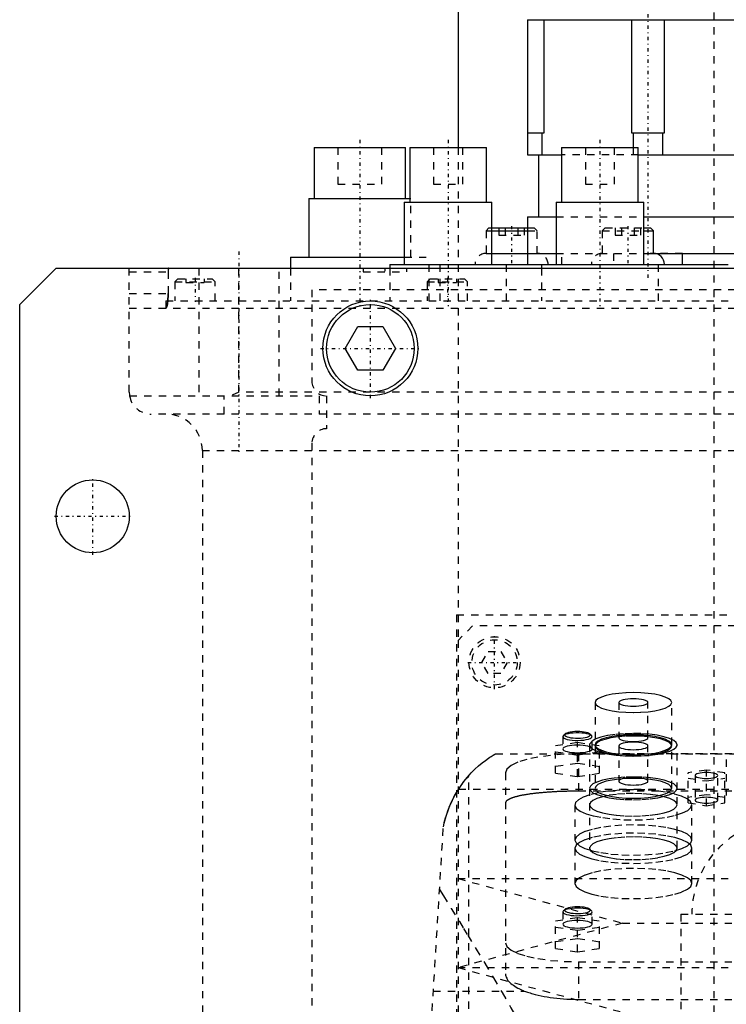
# Model space of a CAD drawing. Extents: x -105 to 105, y -144 to 599.
# Tile 8 of 10: x -105 to -8, y 216 to 351. Entities that reach past the tile are written whole.
import ezdxf

# ---------------------------------------------------------------- set-up
doc = ezdxf.new("R2010")
doc.units = 0
doc.linetypes.add('CENTER', pattern=[1.5, 0.45, -0.5, 0.05, -0.5])
doc.linetypes.add('DASHED', pattern=[2, 1, -1])
for name, color, linetype in [('AM_0', 7, 'CONTINUOUS'), ('AM_3', 7, 'DASHED'), ('AM_7', 7, 'CENTER')]:
    doc.layers.add(name, color=color, linetype=linetype)

msp = doc.modelspace()

# ---------------------------------------------------------------- linework, layer by layer
at = {"layer": 'AM_0', "color": 7, "linetype": 'CONTINUOUS'}
for p, q in [((-45, 375), (-45, 333)), ((-35.5, 350.51), (-2.5, 350.51)), ((-35.5, 350.51), (-35.5, 332)), ((-35.5, 350.47), (-2.5, 350.47)), ((-33.23, 335), (-33.23, 350.47)), ((-21.27, 350.47), (-21.27, 335)), ((-16.73, 335), (-16.73, 350.47)), ((-35.5, 335), (-33.23, 335)), ((-33.48, 332), (-33.48, 335)), ((-21.27, 335), (-16.73, 335)), ((-21.02, 335), (-21.02, 333)), ((-16.98, 332), (-16.98, 335)), ((-64.69, 333), (-64.69, 326)), ((-64.69, 333), (-52.19, 333)), ((-52.19, 326), (-52.19, 333)), ((-51.6, 333), (-51.6, 325.5)), ((-51.6, 333), (-41.1, 333)), ((-41.1, 325.5), (-41.1, 333)), ((-35.5, 332), (-30.82, 332)), ((-34, 332), (-34, 323.5)), ((-30.82, 333), (-30.82, 325.5)), ((-30.82, 333), (-20.32, 333)), ((-20.32, 325.5), (-20.32, 333)), ((-20.32, 332), (-6, 332)), ((-65.44, 326), (-65.44, 318)), ((-65.44, 326), (-51.59, 326)), ((-52.35, 325.5), (-52.35, 317)), ((-52.35, 325.5), (-40.35, 325.5)), ((-40.35, 317), (-40.35, 325.5)), ((-31.57, 325.5), (-31.57, 317)), ((-31.57, 325.5), (-19.57, 325.5)), ((-19.57, 317), (-19.57, 325.5)), ((-35.5, 323.5), (-35.5, 317)), ((-35.5, 323.5), (-31.58, 323.5)), ((-19.57, 323.5), (-6.99, 323.5)), ((-40.35, 322), (-35.5, 322)), ((-40.35, 321.6), (-35.5, 321.6)), ((-19.57, 322), (-18.65, 322)), ((-19.57, 321.6), (-18.25, 321.6)), ((-18.25, 321.6), (-18.65, 322)), ((-18.25, 318.5), (-18.25, 321.6)), ((-40.35, 318.5), (-31.58, 318.5)), ((-19.57, 318.5), (-6.99, 318.5)), ((-14.29, 317), (-14.29, 318.5)), ((-67.94, 318), (-67.94, 316.5)), ((-67.94, 318), (-52.34, 318)), ((-54.35, 317), (-54.35, 316.5)), ((-54.35, 317), (-33.57, 317)), ((-38.35, 316.5), (-38.35, 317)), ((-33.57, 317), (-33.57, 316.5)), ((-33.57, 317), (-8, 317)), ((-17.57, 316.5), (-17.57, 317)), ((-105, 311.5), (-100, 316.5)), ((-100, 316.5), (100, 316.5)), ((-105, 21.5), (-105, 311.5)), ((-60.46, 305.5), (-58.73, 308.5)), ((-58.73, 308.5), (-55.27, 308.5)), ((-55.27, 308.5), (-53.54, 305.5)), ((-58.73, 302.5), (-60.46, 305.5)), ((-53.54, 305.5), (-55.27, 302.5)), ((-55.27, 302.5), (-58.73, 302.5))]:
    msp.add_line(p, q, dxfattribs=at)
for centre, radius in [((-57, 305.5), 6.5), ((-57, 305.5), 6), ((-95, 282.5), 5)]:
    msp.add_circle(centre, radius, dxfattribs=at)
msp.add_arc((-18.25, 317), 1.5, 0, 90, dxfattribs=at)
at = {"layer": 'AM_3', "color": 6, "linetype": 'DASHED'}
for p, q in [((-10, 553.5), (-10, -70.5)), ((-64.69, 333), (-64.48, 333)), ((-61.44, 333), (-61.44, 328)), ((-55.44, 328), (-55.44, 333)), ((-48.35, 333), (-48.35, 328)), ((-45, 333), (-45, 265.5)), ((-44.35, 328), (-44.35, 333)), ((-20.32, 332), (-30.82, 332)), ((-27.57, 333), (-27.57, 328)), ((-23.57, 328), (-23.57, 333)), ((-21.02, 333), (-21.02, 332)), ((-61.44, 328), (-55.44, 328)), ((-48.35, 328), (-44.35, 328)), ((-27.57, 328), (-23.57, 328)), ((-65.44, 326), (-65.2, 326)), ((-51.59, 326), (-51.44, 326)), ((-51.44, 318), (-51.44, 326)), ((-31.58, 323.5), (-19.57, 323.5)), ((-40.77, 322), (-41.17, 321.6)), ((-41.17, 321.6), (-41.17, 318.5)), ((-41.17, 321.6), (-40.35, 321.6)), ((-40.77, 322), (-40.35, 322)), ((-39.4, 322), (-39.4, 321)), ((-39.4, 321), (-35.94, 321)), ((-38.54, 322), (-38.54, 321)), ((-36.81, 322), (-36.81, 321)), ((-35.94, 322), (-35.94, 321)), ((-35.5, 322), (-34.57, 322)), ((-35.5, 321.6), (-34.17, 321.6)), ((-34.17, 321.6), (-34.57, 322)), ((-34.17, 318.5), (-34.17, 321.6)), ((-24.85, 322), (-25.25, 321.6)), ((-25.25, 321.6), (-25.25, 318.5)), ((-25.25, 321.6), (-19.57, 321.6)), ((-24.85, 322), (-19.57, 322)), ((-23.48, 322), (-23.48, 321)), ((-23.48, 321), (-20.02, 321)), ((-22.62, 322), (-22.62, 321)), ((-20.88, 322), (-20.88, 321)), ((-20.02, 322), (-20.02, 321)), ((-41.17, 318.5), (-40.35, 318.5)), ((-31.58, 318.5), (-19.57, 318.5)), ((-30.79, 317), (-30.79, 318.5)), ((-23.71, 318.5), (-23.71, 317)), ((-14.29, 318.5), (-18.72, 318.5)), ((-67.94, 318), (-67.61, 318)), ((-52.34, 318), (-48.94, 318)), ((-48.94, 312), (-48.94, 318)), ((-47.5, 317), (-47.5, 312)), ((-33.57, 317), (-28.95, 317)), ((-17.57, 317), (-16.75, 317)), ((-90, 299.5), (-90, 316.5)), ((-90, 316), (-84.68, 316)), ((-84.68, 316), (-84.68, 313)), ((-80.5, 316.5), (-80.5, 299)), ((-75, 299.5), (-75, 316.5)), ((-69.5, 299), (-69.5, 316.5)), ((-67.94, 316.5), (-67.94, 312)), ((-58, 316.5), (-58, 316)), ((-58, 316), (-52, 316)), ((-54.35, 316.5), (-54.35, 312)), ((-52, 316), (-52, 316.5)), ((-38.35, 312), (-38.35, 316.5)), ((-33.57, 316.5), (-33.57, 312)), ((-17.57, 312), (-17.57, 316.5)), ((-83.35, 315), (-83.75, 314.6)), ((-83.75, 314.6), (-83.75, 312)), ((-83.75, 314.6), (-78.25, 314.6)), ((-83.35, 315), (-78.65, 315)), ((-82.25, 315), (-82.25, 314.5)), ((-82.25, 314.5), (-79.75, 314.5)), ((-81, 315), (-81, 314.5)), ((-79.75, 315), (-79.75, 314.5)), ((-78.25, 314.6), (-78.65, 315)), ((-78.25, 312), (-78.25, 314.6)), ((-48.81, 315), (-49.21, 314.6)), ((-49.21, 314.6), (-49.21, 312)), ((-49.21, 314.6), (-43.71, 314.6)), ((-48.81, 315), (-44.11, 315)), ((-47.71, 315), (-47.71, 314.5)), ((-47.71, 314.5), (-45.21, 314.5)), ((-46.46, 315), (-46.46, 314.5)), ((-45.21, 315), (-45.21, 314.5)), ((-43.71, 314.6), (-44.11, 315)), ((-43.71, 312), (-43.71, 314.6)), ((-90, 313), (-84.68, 313)), ((-65, 313.5), (-65, 301)), ((65, 313.5), (-65, 313.5)), ((-85, 312), (-85, 311)), ((-85, 312), (85, 312)), ((-90, 311), (90, 311)), ((-75, 299.5), (-76.12, 299)), ((75, 299.5), (-75, 299.5)), ((-89.96, 299), (-64, 299)), ((-77, 296.5), (-77, 299)), ((-64, 299), (-64, 296.5)), ((-63, 299), (-63, 294.5)), ((87, 296.5), (-87, 296.5)), ((-80, 291.5), (-80, 30)), ((-80, 291.5), (80, 291.5)), ((-65, 292.5), (-65, 37.5)), ((-45.21, 269), (-45.21, 176)), ((-45.21, 269), (45.21, 269)), ((-43, 267.5), (-45, 265.5)), ((43, 267.5), (-43, 267.5)), ((-45, 265.5), (-45, 179.5)), ((-41.73, 262.5), (-40.87, 264)), ((-40.87, 264), (-39.13, 264)), ((-39.13, 264), (-38.27, 262.5)), ((-40.87, 261), (-41.73, 262.5)), ((-38.27, 262.5), (-39.13, 261)), ((-39.13, 261), (-40.87, 261)), ((-26.25, 257.01), (-26.25, 251.21)), ((-23, 257.01), (-23, 252.18)), ((-19, 252.18), (-19, 257.01)), ((-15.75, 251.21), (-15.75, 257.01)), ((-30.58, 252.47), (-30.65, 252.33)), ((-30.65, 252.33), (-30.65, 250.64)), ((-30.34, 252.7), (-30.58, 252.47)), ((-26.72, 252.47), (-26.96, 252.7)), ((-26.65, 250.64), (-26.65, 252.33)), ((-31.65, 251.12), (-28.65, 251.56)), ((-31.65, 247.32), (-31.65, 251.12)), ((-28.65, 251.56), (-25.65, 251.12)), ((-28.65, 246.87), (-28.65, 251.56)), ((-26.99, 251.31), (-27, 251.21)), ((-27, 251.21), (-27, 237.05)), ((-26.65, 251.73), (-26.99, 251.31)), ((-26.22, 251.2), (-26.25, 251.05)), ((-26.25, 251.05), (-26.25, 245.26)), ((-25.65, 247.32), (-25.65, 251.12)), ((-23, 251.05), (-23, 246.22)), ((-19, 246.22), (-19, 251.05)), ((-15.75, 245.26), (-15.75, 251.05)), ((-15, 237.05), (-15, 251.21)), ((-39.86, 250), (39.86, 250)), ((-28.65, 249.77), (-31.65, 250.22)), ((-25.65, 250.22), (-28.65, 249.77)), ((-28.5, 249.97), (-28.5, 244.86)), ((28.5, 249.97), (-28.5, 249.97)), ((-28.65, 248.67), (-31.65, 248.22)), ((-25.65, 248.22), (-28.65, 248.67)), ((-8.28, 249.2), (-8.28, 244.28)), ((-43.5, 77.05), (-43.5, 247.02)), ((-38.5, 247.38), (-38.5, 219.86)), ((-31.65, 247.32), (-28.65, 246.87)), ((-28.65, 246.87), (-25.65, 247.32)), ((-11, 247.76), (-13.5, 247.38)), ((-13.5, 243.26), (-13.5, 247.38)), ((-12.55, 247.01), (-12.55, 243.63)), ((-11, 242.88), (-11, 247.76)), ((-8.5, 247.38), (-11, 247.76)), ((-9.45, 243.63), (-9.45, 247.01)), ((-8.5, 243.26), (-8.5, 247.38)), ((-13.5, 246.64), (-11, 246.26)), ((-11, 246.26), (-8.5, 246.64)), ((-44.92, 245.15), (44.92, 245.15)), ((28.5, 244.86), (-28.5, 244.86)), ((-11, 244.38), (-13.5, 244)), ((-8.5, 244), (-11, 244.38)), ((-29, 243), (-29, 238.17)), ((-13.5, 243.26), (-11, 242.88)), ((-13, 238.17), (-13, 243)), ((-11, 242.88), (-8.5, 243.26)), ((-57, 77.05), (-47, 240)), ((-29, 237.05), (-29, 232.22)), ((-13, 232.22), (-13, 237.05)), ((-45, 232.9), (-22.5, 226.8)), ((-45, 232.9), (45, 232.9)), ((-30.65, 228.33), (-30.65, 226.64)), ((-30.34, 228.69), (-30.58, 228.47)), ((-26.72, 228.47), (-26.96, 228.69)), ((-26.65, 226.64), (-26.65, 228.33)), ((-14.5, 228), (-14.5, 215)), ((-14.5, 228), (14.5, 228)), ((-22.5, 226.8), (-45, 220.7)), ((-31.65, 227.11), (-28.65, 227.56)), ((-31.65, 223.32), (-31.65, 227.11)), ((-28.65, 227.56), (-25.65, 227.11)), ((-28.65, 222.87), (-28.65, 227.56)), ((-25.65, 223.32), (-25.65, 227.11)), ((-22.5, 226.8), (22.5, 226.8)), ((-28.65, 225.77), (-31.65, 226.21)), ((-25.65, 226.21), (-28.65, 225.77)), ((-28.65, 224.66), (-31.65, 224.21)), ((-25.65, 224.21), (-28.65, 224.66)), ((-31.65, 223.32), (-28.65, 222.87)), ((-28.65, 222.87), (-25.65, 223.32)), ((-28.5, 221.5), (-28.5, 216.36)), ((-28.5, 221.5), (28.5, 221.5)), ((-45, 220.7), (-22.5, 214.6)), ((-45, 220.7), (45, 220.7)), ((-48.38, 217.5), (-35.93, 217.5)), ((-28.5, 216.36), (28.5, 216.36))]:
    msp.add_line(p, q, dxfattribs=at)
for points in [[(-15.75, 257.01), (-15.85, 257.27), (-16.15, 257.53), (-16.63, 257.76), (-17.29, 257.97), (-18.08, 258.14), (-18.99, 258.26), (-19.98, 258.34), (-21, 258.36), (-22.02, 258.34), (-23.01, 258.26), (-23.92, 258.14), (-24.71, 257.97), (-25.37, 257.76), (-25.85, 257.53), (-26.15, 257.27), (-26.25, 257.01), (-26.15, 256.74), (-25.85, 256.49), (-25.37, 256.25), (-24.71, 256.05), (-23.92, 255.88), (-23.01, 255.75), (-22.02, 255.67), (-21, 255.65), (-19.98, 255.67), (-18.99, 255.75), (-18.08, 255.88), (-17.29, 256.05), (-16.63, 256.25), (-16.15, 256.49), (-15.85, 256.74)], [(-19, 252.18), (-19.04, 252.28), (-19.15, 252.37), (-19.34, 252.46), (-19.59, 252.54), (-19.89, 252.61), (-20.23, 252.65), (-20.61, 252.68), (-21, 252.69), (-21.39, 252.68), (-21.77, 252.65), (-22.11, 252.61), (-22.41, 252.54), (-22.66, 252.46), (-22.85, 252.37), (-22.96, 252.28), (-23, 252.18), (-22.96, 252.08), (-22.85, 251.98), (-22.66, 251.89), (-22.41, 251.81), (-22.11, 251.75), (-21.77, 251.7), (-21.39, 251.67), (-21, 251.66), (-20.61, 251.67), (-20.23, 251.7), (-19.89, 251.75), (-19.59, 251.81), (-19.34, 251.89), (-19.15, 251.98), (-19.04, 252.08)], [(-9.45, 247.01), (-9.48, 247.09), (-9.57, 247.16), (-9.71, 247.23), (-9.9, 247.29), (-10.14, 247.34), (-10.41, 247.38), (-10.7, 247.4), (-11, 247.41), (-11.3, 247.4), (-11.59, 247.38), (-11.86, 247.34), (-12.1, 247.29), (-12.29, 247.23), (-12.43, 247.16), (-12.52, 247.09), (-12.55, 247.01), (-12.52, 246.93), (-12.43, 246.86), (-12.29, 246.79), (-12.1, 246.73), (-11.86, 246.68), (-11.59, 246.64), (-11.3, 246.62), (-11, 246.61), (-10.7, 246.62), (-10.41, 246.64), (-10.14, 246.68), (-9.9, 246.73), (-9.71, 246.79), (-9.57, 246.86), (-9.48, 246.93)], [(-9.45, 243.63), (-9.48, 243.71), (-9.57, 243.78), (-9.71, 243.85), (-9.9, 243.91), (-10.14, 243.96), (-10.41, 244), (-10.7, 244.02), (-11, 244.03), (-11.3, 244.02), (-11.59, 244), (-11.86, 243.96), (-12.1, 243.91), (-12.29, 243.85), (-12.43, 243.78), (-12.52, 243.71), (-12.55, 243.63), (-12.52, 243.55), (-12.43, 243.48), (-12.29, 243.41), (-12.1, 243.35), (-11.86, 243.3), (-11.59, 243.26), (-11.3, 243.24), (-11, 243.23), (-10.7, 243.24), (-10.41, 243.26), (-10.14, 243.3), (-9.9, 243.35), (-9.71, 243.41), (-9.57, 243.48), (-9.48, 243.55)], [(-29, 238.17), (-28.85, 237.77), (-28.39, 237.38), (-27.65, 237.02), (-26.66, 236.71), (-25.44, 236.45), (-24.06, 236.26), (-22.56, 236.14), (-21, 236.1), (-19.44, 236.14), (-17.94, 236.26), (-16.56, 236.45), (-15.34, 236.71), (-14.35, 237.02), (-13.61, 237.38), (-13.15, 237.77), (-13, 238.17), (-13.15, 238.57), (-13.61, 238.96), (-14.35, 239.32), (-15.34, 239.63), (-16.56, 239.89), (-17.94, 240.08), (-19.44, 240.2), (-21, 240.24), (-22.56, 240.2), (-24.06, 240.08), (-25.44, 239.89), (-26.66, 239.63), (-27.65, 239.32), (-28.39, 238.96), (-28.85, 238.57)], [(-13, 237.05), (-13.15, 237.45), (-13.61, 237.84), (-14.35, 238.2), (-15.34, 238.51), (-16.56, 238.77), (-17.94, 238.96), (-19.44, 239.08), (-21, 239.12), (-22.56, 239.08), (-24.06, 238.96), (-25.44, 238.77), (-26.66, 238.51), (-27.65, 238.2), (-28.39, 237.84), (-28.85, 237.45), (-29, 237.05), (-28.85, 236.64), (-28.39, 236.25), (-27.65, 235.9), (-26.66, 235.58), (-25.44, 235.33), (-24.06, 235.13), (-22.56, 235.02), (-21, 234.98), (-19.44, 235.02), (-17.94, 235.13), (-16.56, 235.33), (-15.34, 235.58), (-14.35, 235.9), (-13.61, 236.25), (-13.15, 236.64)], [(-29, 232.22), (-28.85, 231.81), (-28.39, 231.43), (-27.65, 231.07), (-26.66, 230.75), (-25.44, 230.5), (-24.06, 230.31), (-22.56, 230.19), (-21, 230.15), (-19.44, 230.19), (-17.94, 230.31), (-16.56, 230.5), (-15.34, 230.75), (-14.35, 231.07), (-13.61, 231.43), (-13.15, 231.81), (-13, 232.22), (-13.15, 232.62), (-13.61, 233.01), (-14.35, 233.37), (-15.34, 233.68), (-16.56, 233.94), (-17.94, 234.13), (-19.44, 234.25), (-21, 234.29), (-22.56, 234.25), (-24.06, 234.13), (-25.44, 233.94), (-26.66, 233.68), (-27.65, 233.37), (-28.39, 233.01), (-28.85, 232.62)], [(-26.65, 226.64), (-26.69, 226.74), (-26.8, 226.84), (-26.99, 226.93), (-27.24, 227.01), (-27.54, 227.07), (-27.88, 227.12), (-28.26, 227.15), (-28.65, 227.16), (-29.04, 227.15), (-29.42, 227.12), (-29.76, 227.07), (-30.06, 227.01), (-30.31, 226.93), (-30.5, 226.84), (-30.61, 226.74), (-30.65, 226.64), (-30.61, 226.54), (-30.5, 226.44), (-30.31, 226.35), (-30.06, 226.27), (-29.76, 226.21), (-29.42, 226.16), (-29.04, 226.13), (-28.65, 226.12), (-28.26, 226.13), (-27.88, 226.16), (-27.54, 226.21), (-27.24, 226.27), (-26.99, 226.35), (-26.8, 226.44), (-26.69, 226.54)]]:
    msp.add_lwpolyline(points, close=True, dxfattribs=at)
for points in [[(-23, 257.01), (-22.96, 256.91), (-22.85, 256.81), (-22.66, 256.72), (-22.41, 256.64), (-22.11, 256.58), (-21.77, 256.53), (-21.39, 256.5), (-21, 256.49), (-20.61, 256.5), (-20.23, 256.53), (-19.89, 256.58), (-19.59, 256.64), (-19.34, 256.72), (-19.15, 256.81), (-19.04, 256.91), (-19, 257.01), (-19.04, 257.11), (-19.15, 257.2), (-19.34, 257.29), (-19.59, 257.37), (-19.89, 257.44), (-20.23, 257.48), (-20.61, 257.51), (-21, 257.52)], [(-21, 257.52), (-21.39, 257.51), (-21.77, 257.48), (-22.11, 257.44), (-22.41, 257.37), (-22.66, 257.29), (-22.85, 257.2), (-22.96, 257.11), (-23, 257.01)], [(-30.65, 252.33), (-30.61, 252.23), (-30.49, 252.13), (-30.3, 252.04), (-30.04, 251.96), (-29.72, 251.9), (-29.37, 251.85), (-28.98, 251.82), (-28.58, 251.82), (-28.18, 251.83), (-27.8, 251.87), (-27.46, 251.92), (-27.16, 251.99), (-26.93, 252.07), (-26.76, 252.17), (-26.67, 252.27), (-26.65, 252.37), (-26.72, 252.47)], [(-26.72, 252.47), (-26.87, 252.57), (-27.08, 252.66), (-27.36, 252.73), (-27.69, 252.79), (-28.06, 252.83), (-28.45, 252.85), (-28.85, 252.85), (-29.24, 252.83), (-29.61, 252.79), (-29.94, 252.73), (-30.22, 252.66), (-30.43, 252.57), (-30.58, 252.47)], [(-28.65, 253.03), (-29, 253.02), (-29.33, 252.99), (-29.64, 252.95), (-29.9, 252.89), (-30.12, 252.82), (-30.28, 252.74), (-30.37, 252.66), (-30.4, 252.57), (-30.36, 252.48), (-30.25, 252.39), (-30.07, 252.31), (-29.84, 252.24), (-29.56, 252.19), (-29.25, 252.15), (-28.91, 252.13), (-28.57, 252.12), (-28.22, 252.14), (-27.89, 252.17), (-27.6, 252.21), (-27.34, 252.28), (-27.14, 252.35), (-26.99, 252.43), (-26.91, 252.52), (-26.9, 252.61), (-26.96, 252.7)], [(-26.96, 252.7), (-27.08, 252.78), (-27.25, 252.85), (-27.47, 252.91), (-27.72, 252.96), (-28.02, 253), (-28.33, 253.02), (-28.65, 253.03)], [(-15, 251.21), (-15.12, 251.52), (-15.47, 251.82), (-16.05, 252.09), (-16.82, 252.32), (-17.76, 252.52), (-18.83, 252.66), (-19.98, 252.74), (-21.18, 252.76), (-22.36, 252.72), (-23.5, 252.62), (-24.53, 252.47), (-25.43, 252.26), (-26.14, 252.01), (-26.65, 251.73)], [(-21, 252.57), (-22.02, 252.54), (-23.01, 252.47), (-23.92, 252.34), (-24.71, 252.17), (-25.37, 251.97), (-25.85, 251.73), (-26.15, 251.48), (-26.25, 251.21), (-26.15, 250.95), (-25.85, 250.69), (-25.37, 250.46), (-24.71, 250.25), (-23.92, 250.08), (-23.01, 249.96), (-22.02, 249.88), (-21, 249.85), (-19.98, 249.88), (-18.99, 249.96), (-18.08, 250.08), (-17.29, 250.25), (-16.63, 250.46), (-16.15, 250.69), (-15.85, 250.95), (-15.75, 251.21)], [(-26.25, 251.05), (-26.15, 250.79), (-25.85, 250.53), (-25.37, 250.3), (-24.71, 250.09), (-23.92, 249.92), (-23.01, 249.8), (-22.02, 249.72), (-21, 249.69), (-19.98, 249.72), (-18.99, 249.8), (-18.08, 249.92), (-17.29, 250.09), (-16.63, 250.3), (-16.15, 250.53), (-15.85, 250.79), (-15.75, 251.05), (-15.85, 251.32), (-16.15, 251.57), (-16.63, 251.81), (-17.29, 252.01), (-18.08, 252.18), (-18.99, 252.31), (-19.98, 252.39), (-21, 252.41)], [(-21, 252.41), (-22.09, 252.38), (-23.13, 252.3), (-24.08, 252.15), (-24.89, 251.96), (-25.54, 251.74), (-25.99, 251.48), (-26.22, 251.2)], [(-15.75, 251.21), (-15.85, 251.48), (-16.15, 251.73), (-16.63, 251.97), (-17.29, 252.17), (-18.08, 252.34), (-18.99, 252.47), (-19.98, 252.54), (-21, 252.57)], [(-30.65, 250.64), (-30.61, 250.54), (-30.5, 250.45), (-30.31, 250.36), (-30.06, 250.28), (-29.76, 250.21), (-29.42, 250.17), (-29.04, 250.14), (-28.65, 250.13), (-28.26, 250.14), (-27.88, 250.17), (-27.54, 250.21), (-27.24, 250.28), (-26.99, 250.36), (-26.8, 250.45), (-26.69, 250.54), (-26.65, 250.64), (-26.69, 250.75), (-26.8, 250.84), (-26.99, 250.93), (-27.24, 251.01), (-27.54, 251.07), (-27.88, 251.12), (-28.26, 251.15), (-28.65, 251.16)], [(-28.65, 251.16), (-29.04, 251.15), (-29.42, 251.12), (-29.76, 251.07), (-30.06, 251.01), (-30.31, 250.93), (-30.5, 250.84), (-30.61, 250.75), (-30.65, 250.64)], [(-27, 251.21), (-26.88, 250.91), (-26.54, 250.62), (-25.99, 250.35), (-25.24, 250.11), (-24.33, 249.92), (-23.3, 249.78), (-22.17, 249.69), (-21, 249.66), (-19.83, 249.69), (-18.7, 249.78), (-17.67, 249.92), (-16.76, 250.11), (-16.01, 250.35), (-15.46, 250.62), (-15.12, 250.91), (-15, 251.21)], [(-21, 251.57), (-21.39, 251.56), (-21.77, 251.53), (-22.11, 251.48), (-22.41, 251.42), (-22.66, 251.34), (-22.85, 251.25), (-22.96, 251.15), (-23, 251.05), (-22.96, 250.95), (-22.85, 250.86), (-22.66, 250.77), (-22.41, 250.69), (-22.11, 250.62), (-21.77, 250.57), (-21.39, 250.55), (-21, 250.54), (-20.61, 250.55), (-20.23, 250.57), (-19.89, 250.62), (-19.59, 250.69), (-19.34, 250.77), (-19.15, 250.86), (-19.04, 250.95), (-19, 251.05)], [(-19, 251.05), (-19.04, 251.15), (-19.15, 251.25), (-19.34, 251.34), (-19.59, 251.42), (-19.89, 251.48), (-20.23, 251.53), (-20.61, 251.56), (-21, 251.57)], [(-28.5, 249.97), (-30.45, 249.92), (-32.33, 249.77), (-34.06, 249.53), (-35.57, 249.21), (-36.81, 248.82), (-37.74, 248.37), (-38.31, 247.89), (-38.5, 247.38)], [(-21, 246.81), (-22.17, 246.78), (-23.3, 246.69), (-24.33, 246.55), (-25.24, 246.36), (-25.99, 246.12), (-26.54, 245.85), (-26.88, 245.56), (-27, 245.26), (-26.88, 244.95), (-26.54, 244.66), (-25.99, 244.39), (-25.24, 244.16), (-24.33, 243.97), (-23.3, 243.82), (-22.17, 243.73), (-21, 243.7), (-19.83, 243.73), (-18.7, 243.82), (-17.67, 243.97), (-16.76, 244.16), (-16.01, 244.39), (-15.46, 244.66), (-15.12, 244.95), (-15, 245.26)], [(-23, 246.22), (-22.96, 246.12), (-22.85, 246.03), (-22.66, 245.94), (-22.41, 245.86), (-22.11, 245.79), (-21.77, 245.75), (-21.39, 245.72), (-21, 245.71), (-20.61, 245.72), (-20.23, 245.75), (-19.89, 245.79), (-19.59, 245.86), (-19.34, 245.94), (-19.15, 246.03), (-19.04, 246.12), (-19, 246.22), (-19.04, 246.32), (-19.15, 246.42), (-19.34, 246.51), (-19.59, 246.59), (-19.89, 246.65), (-20.23, 246.7), (-20.61, 246.73), (-21, 246.74)], [(-21, 246.74), (-21.39, 246.73), (-21.77, 246.7), (-22.11, 246.65), (-22.41, 246.59), (-22.66, 246.51), (-22.85, 246.42), (-22.96, 246.32), (-23, 246.22)], [(-15, 245.26), (-15.12, 245.56), (-15.46, 245.85), (-16.01, 246.12), (-16.76, 246.36), (-17.67, 246.55), (-18.7, 246.69), (-19.83, 246.78), (-21, 246.81)], [(-21, 246.62), (-22.02, 246.59), (-23.01, 246.51), (-23.92, 246.39), (-24.71, 246.22), (-25.37, 246.01), (-25.85, 245.78), (-26.15, 245.52), (-26.25, 245.26)], [(-15.75, 245.26), (-15.85, 245.52), (-16.15, 245.78), (-16.63, 246.01), (-17.29, 246.22), (-18.08, 246.39), (-18.99, 246.51), (-19.98, 246.59), (-21, 246.62)], [(-24.48, 244.86), (-25.81, 244.66), (-26.95, 244.38), (-27.87, 244.06), (-28.53, 243.7), (-28.91, 243.31), (-28.99, 242.9), (-28.77, 242.51), (-28.26, 242.13), (-27.47, 241.78), (-26.44, 241.48), (-25.2, 241.24), (-23.8, 241.06), (-22.3, 240.96), (-20.75, 240.93), (-19.21, 240.98), (-17.74, 241.11), (-16.39, 241.31), (-15.21, 241.57), (-14.26, 241.89), (-13.55, 242.24), (-13.13, 242.63), (-13, 243.03), (-13.18, 243.43), (-13.64, 243.81), (-14.39, 244.17), (-15.39, 244.48), (-16.59, 244.73), (-17.97, 244.92), (-19.45, 245.03), (-21, 245.07)], [(-21, 244.55), (-22.17, 244.52), (-23.3, 244.43), (-24.33, 244.29), (-25.24, 244.1), (-25.99, 243.86), (-26.54, 243.59), (-26.88, 243.3), (-27, 243), (-26.88, 242.7), (-26.54, 242.41), (-25.99, 242.14), (-25.24, 241.9), (-24.33, 241.71), (-23.3, 241.57), (-22.17, 241.48), (-21, 241.45), (-19.83, 241.48), (-18.7, 241.57), (-17.67, 241.71), (-16.76, 241.9), (-16.01, 242.14), (-15.46, 242.41), (-15.12, 242.7), (-15, 243)], [(-26.25, 245.26), (-26.15, 244.99), (-25.85, 244.74), (-25.37, 244.5), (-24.71, 244.3), (-23.92, 244.13), (-23.01, 244), (-22.02, 243.92), (-21, 243.9), (-19.98, 243.92), (-18.99, 244), (-18.08, 244.13), (-17.29, 244.3), (-16.63, 244.5), (-16.15, 244.74), (-15.85, 244.99), (-15.75, 245.26)], [(-21, 245.07), (-22.79, 245.02), (-24.48, 244.86)], [(-15, 243), (-15.12, 243.3), (-15.46, 243.59), (-16.01, 243.86), (-16.76, 244.1), (-17.67, 244.29), (-18.7, 244.43), (-19.83, 244.52), (-21, 244.55)], [(-21, 238.6), (-22.17, 238.57), (-23.3, 238.48), (-24.33, 238.34), (-25.24, 238.15), (-25.99, 237.91), (-26.54, 237.64), (-26.88, 237.35), (-27, 237.05), (-26.88, 236.74), (-26.54, 236.45), (-25.99, 236.18), (-25.24, 235.95), (-24.33, 235.76), (-23.3, 235.61), (-22.17, 235.52), (-21, 235.49), (-19.83, 235.52), (-18.7, 235.61), (-17.67, 235.76), (-16.76, 235.95), (-16.01, 236.18), (-15.46, 236.45), (-15.12, 236.74), (-15, 237.05)], [(-15, 237.05), (-15.12, 237.35), (-15.46, 237.64), (-16.01, 237.91), (-16.76, 238.15), (-17.67, 238.34), (-18.7, 238.48), (-19.83, 238.57), (-21, 238.6)], [(-30.58, 228.47), (-30.64, 228.37), (-30.63, 228.26), (-30.54, 228.16), (-30.38, 228.07), (-30.15, 227.99), (-29.85, 227.92), (-29.51, 227.86), (-29.14, 227.83), (-28.75, 227.81), (-28.35, 227.82), (-27.96, 227.84), (-27.6, 227.89), (-27.29, 227.95), (-27.02, 228.03), (-26.83, 228.12), (-26.7, 228.21), (-26.65, 228.32), (-26.68, 228.42), (-26.79, 228.52), (-26.97, 228.61), (-27.22, 228.69), (-27.52, 228.76), (-27.87, 228.81), (-28.25, 228.84), (-28.65, 228.85)], [(-28.65, 228.85), (-29.02, 228.84), (-29.38, 228.81), (-29.71, 228.77), (-30, 228.71), (-30.25, 228.64), (-30.44, 228.56), (-30.58, 228.47)], [(-28.65, 229.02), (-29, 229.01), (-29.33, 228.99), (-29.64, 228.95), (-29.9, 228.89), (-30.12, 228.82), (-30.28, 228.74), (-30.37, 228.65), (-30.4, 228.56), (-30.36, 228.47), (-30.25, 228.39), (-30.07, 228.31), (-29.84, 228.24), (-29.56, 228.18), (-29.25, 228.15), (-28.91, 228.12), (-28.57, 228.12), (-28.22, 228.13), (-27.89, 228.16), (-27.6, 228.21), (-27.34, 228.27), (-27.14, 228.34), (-26.99, 228.43), (-26.91, 228.51), (-26.9, 228.6), (-26.96, 228.69)], [(-26.96, 228.69), (-27.08, 228.77), (-27.25, 228.84), (-27.47, 228.9), (-27.72, 228.96), (-28.02, 228.99), (-28.33, 229.02), (-28.65, 229.02)], [(-38.5, 224.09), (-38.31, 223.58), (-37.74, 223.1), (-36.81, 222.65), (-35.57, 222.26), (-34.06, 221.94), (-32.33, 221.7), (-30.45, 221.55), (-28.5, 221.5)]]:
    msp.add_lwpolyline(points, dxfattribs=at)
for points in [[(-84.59, 316.5, 0), (-84.59, 316.5, 0), (-84.59, 316.5, 0), (-84.59, 316.5, 0), (-84.6, 316.5, 0), (-84.6, 316.5, 0), (-84.6, 316.5, 0), (-84.6, 316.5, 0), (-84.6, 316.5, 0), (-84.6, 316.5, 0), (-84.6, 316.5, 0), (-84.6, 316.5, 0), (-84.6, 316.5, 0), (-84.61, 316.49, 0), (-84.61, 316.49, 0), (-84.61, 316.49, 0), (-84.61, 316.49, 0), (-84.61, 316.49, 0), (-84.61, 316.49, 0), (-84.61, 316.49, 0), (-84.61, 316.49, 0), (-84.61, 316.48, 0), (-84.61, 316.48, 0), (-84.62, 316.48, 0), (-84.62, 316.48, 0), (-84.62, 316.48, 0), (-84.62, 316.48, 0), (-84.62, 316.48, 0), (-84.62, 316.47, 0), (-84.62, 316.47, 0), (-84.62, 316.47, 0), (-84.62, 316.47, 0), (-84.63, 316.46, 0), (-84.63, 316.46, 0), (-84.63, 316.46, 0), (-84.63, 316.46, 0), (-84.63, 316.46, 0), (-84.63, 316.45, 0), (-84.63, 316.45, 0), (-84.63, 316.45, 0), (-84.63, 316.44, 0), (-84.63, 316.44, 0), (-84.64, 316.44, 0), (-84.64, 316.44, 0), (-84.64, 316.43, 0), (-84.64, 316.43, 0), (-84.64, 316.42, 0), (-84.64, 316.42, 0), (-84.64, 316.42, 0), (-84.64, 316.42, 0), (-84.64, 316.41, 0), (-84.64, 316.41, 0), (-84.65, 316.4, 0), (-84.65, 316.4, 0), (-84.65, 316.4, 0), (-84.65, 316.39, 0), (-84.65, 316.39, 0), (-84.65, 316.39, 0), (-84.65, 316.38, 0), (-84.65, 316.38, 0), (-84.65, 316.37, 0), (-84.65, 316.37, 0), (-84.65, 316.37, 0), (-84.65, 316.36, 0), (-84.66, 316.36, 0), (-84.66, 316.35, 0), (-84.66, 316.35, 0), (-84.66, 316.35, 0), (-84.66, 316.34, 0), (-84.66, 316.34, 0), (-84.66, 316.34, 0), (-84.66, 316.33, 0), (-84.66, 316.33, 0), (-84.66, 316.32, 0), (-84.66, 316.32, 0), (-84.66, 316.31, 0), (-84.66, 316.31, 0), (-84.66, 316.3, 0), (-84.66, 316.3, 0), (-84.66, 316.29, 0), (-84.67, 316.29, 0), (-84.67, 316.28, 0), (-84.67, 316.27, 0), (-84.67, 316.27, 0), (-84.67, 316.27, 0), (-84.67, 316.26, 0), (-84.67, 316.26, 0), (-84.67, 316.25, 0), (-84.67, 316.24, 0), (-84.67, 316.24, 0), (-84.67, 316.23, 0), (-84.67, 316.23, 0), (-84.67, 316.22, 0), (-84.67, 316.22, 0), (-84.67, 316.21, 0), (-84.67, 316.2, 0), (-84.67, 316.2, 0), (-84.67, 316.19, 0), (-84.68, 316.19, 0), (-84.68, 316.18, 0), (-84.68, 316.18, 0), (-84.68, 316.17, 0), (-84.68, 316.16, 0), (-84.68, 316.15, 0), (-84.68, 316.15, 0), (-84.68, 316.15, 0), (-84.68, 316.14, 0), (-84.68, 316.13, 0), (-84.68, 316.13, 0), (-84.68, 316.13, 0), (-84.68, 316.12, 0), (-84.68, 316.11, 0), (-84.68, 316.11, 0), (-84.68, 316.1, 0), (-84.68, 316.1, 0), (-84.68, 316.09, 0), (-84.68, 316.08, 0), (-84.68, 316.08, 0), (-84.68, 316.07, 0), (-84.68, 316.06, 0), (-84.68, 316.06, 0), (-84.68, 316.05, 0), (-84.68, 316.05, 0), (-84.68, 316.04, 0), (-84.68, 316.03, 0), (-84.68, 316.02, 0), (-84.68, 316.02, 0), (-84.68, 316.02, 0), (-84.68, 316.01, 0), (-84.68, 316, 0), (-84.68, 316, 0)], [(-84.68, 313, 0), (-84.68, 312.99, 0), (-84.68, 312.96, 0), (-84.68, 312.93, 0), (-84.68, 312.92, 0), (-84.68, 312.9, 0), (-84.68, 312.87, 0), (-84.68, 312.84, 0), (-84.68, 312.82, 0), (-84.68, 312.79, 0), (-84.68, 312.76, 0), (-84.68, 312.74, 0), (-84.69, 312.73, 0), (-84.69, 312.7, 0), (-84.69, 312.67, 0), (-84.69, 312.64, 0), (-84.69, 312.61, 0), (-84.69, 312.58, 0), (-84.69, 312.57, 0), (-84.69, 312.56, 0), (-84.69, 312.53, 0), (-84.69, 312.5, 0), (-84.69, 312.48, 0), (-84.69, 312.47, 0), (-84.7, 312.44, 0), (-84.7, 312.41, 0), (-84.7, 312.4, 0), (-84.7, 312.38, 0), (-84.7, 312.36, 0), (-84.7, 312.33, 0), (-84.7, 312.3, 0), (-84.71, 312.27, 0), (-84.71, 312.24, 0), (-84.71, 312.23, 0), (-84.71, 312.22, 0), (-84.71, 312.19, 0), (-84.71, 312.16, 0), (-84.72, 312.14, 0), (-84.72, 312.11, 0), (-84.72, 312.08, 0), (-84.72, 312.07, 0), (-84.72, 312.06, 0), (-84.73, 312.03, 0), (-84.73, 312, 0), (-84.73, 311.98, 0), (-84.73, 311.95, 0), (-84.74, 311.93, 0), (-84.74, 311.92, 0), (-84.74, 311.9, 0), (-84.74, 311.88, 0), (-84.74, 311.86, 0), (-84.75, 311.83, 0), (-84.75, 311.81, 0), (-84.75, 311.78, 0), (-84.76, 311.77, 0), (-84.76, 311.76, 0), (-84.76, 311.74, 0), (-84.76, 311.72, 0), (-84.77, 311.7, 0), (-84.77, 311.67, 0), (-84.77, 311.65, 0), (-84.77, 311.64, 0), (-84.78, 311.63, 0), (-84.78, 311.61, 0), (-84.78, 311.59, 0), (-84.78, 311.58, 0), (-84.79, 311.57, 0), (-84.79, 311.55, 0), (-84.79, 311.53, 0), (-84.79, 311.52, 0), (-84.8, 311.51, 0), (-84.8, 311.5, 0), (-84.8, 311.48, 0), (-84.81, 311.46, 0), (-84.81, 311.44, 0), (-84.81, 311.42, 0), (-84.82, 311.41, 0), (-84.82, 311.4, 0), (-84.82, 311.39, 0), (-84.83, 311.37, 0), (-84.83, 311.35, 0), (-84.83, 311.34, 0), (-84.84, 311.32, 0), (-84.84, 311.31, 0), (-84.84, 311.31, 0), (-84.85, 311.29, 0), (-84.85, 311.28, 0), (-84.85, 311.26, 0), (-84.86, 311.25, 0), (-84.86, 311.23, 0), (-84.87, 311.23, 0), (-84.87, 311.22, 0), (-84.87, 311.21, 0), (-84.88, 311.19, 0), (-84.88, 311.18, 0), (-84.89, 311.17, 0), (-84.89, 311.16, 0), (-84.89, 311.15, 0), (-84.89, 311.15, 0), (-84.9, 311.13, 0), (-84.9, 311.12, 0), (-84.91, 311.11, 0), (-84.91, 311.1, 0), (-84.92, 311.1, 0), (-84.92, 311.09, 0), (-84.92, 311.09, 0), (-84.93, 311.08, 0), (-84.93, 311.07, 0), (-84.93, 311.07, 0), (-84.93, 311.06, 0), (-84.94, 311.06, 0), (-84.94, 311.05, 0), (-84.95, 311.05, 0), (-84.95, 311.04, 0), (-84.95, 311.04, 0), (-84.96, 311.03, 0), (-84.96, 311.03, 0), (-84.97, 311.02, 0), (-84.97, 311.02, 0), (-84.97, 311.02, 0), (-84.97, 311.01, 0), (-84.98, 311.01, 0), (-84.98, 311.01, 0), (-84.99, 311.01, 0), (-84.99, 311, 0), (-85, 311, 0), (-85, 311, 0), (-85, 311, 0), (-85.01, 311, 0), (-85.01, 311, 0), (-85.01, 311, 0)], [(-84.73, 312, 0), (-84.73, 312.03, 0), (-84.72, 312.08, 0), (-84.72, 312.13, 0), (-84.71, 312.16, 0), (-84.71, 312.18, 0), (-84.71, 312.24, 0), (-84.7, 312.29, 0), (-84.7, 312.35, 0), (-84.7, 312.4, 0), (-84.69, 312.46, 0), (-84.69, 312.49, 0), (-84.69, 312.52, 0), (-84.69, 312.57, 0), (-84.69, 312.63, 0), (-84.69, 312.69, 0), (-84.68, 312.75, 0), (-84.68, 312.8, 0), (-84.68, 312.83, 0), (-84.68, 312.86, 0), (-84.68, 312.92, 0), (-84.68, 312.97, 0), (-84.68, 313, 0)], [(-85, 311, 0), (-84.99, 311, 0), (-84.97, 311.01, 0), (-84.96, 311.03, 0), (-84.95, 311.04, 0), (-84.94, 311.05, 0), (-84.92, 311.08, 0), (-84.91, 311.12, 0), (-84.89, 311.16, 0), (-84.87, 311.21, 0), (-84.85, 311.26, 0), (-84.85, 311.29, 0), (-84.84, 311.32, 0), (-84.82, 311.38, 0), (-84.81, 311.45, 0), (-84.79, 311.52, 0), (-84.78, 311.6, 0), (-84.77, 311.68, 0), (-84.76, 311.72, 0), (-84.76, 311.77, 0), (-84.74, 311.86, 0), (-84.73, 311.95, 0), (-84.73, 312, 0)], [(-85.01, 311, 0), (-85.01, 311, 0), (-85.01, 311, 0), (-85, 311, 0), (-85, 311, 0)], [(-90, 299.5, 0), (-90, 299.42, 0), (-89.99, 299.25, 0), (-89.97, 299.08, 0), (-89.96, 299, 0)], [(-47, 240, 0), (-46.89, 240.49, 0), (-46.63, 241.45, 0), (-46.32, 242.36, 0), (-46.15, 242.79, 0), (-45.96, 243.22, 0), (-45.57, 244.04, 0), (-45.13, 244.8, 0), (-44.67, 245.52, 0), (-44.19, 246.19, 0), (-43.69, 246.8, 0), (-43.44, 247.09, 0), (-43.18, 247.36, 0), (-42.68, 247.87, 0), (-42.18, 248.33, 0), (-41.7, 248.73, 0), (-41.25, 249.08, 0), (-40.83, 249.38, 0), (-40.64, 249.51, 0), (-40.47, 249.62, 0), (-40.17, 249.81, 0), (-39.94, 249.95, 0), (-39.86, 250, 0)], [(-43.81, 246.66, 0), (-43.8, 246.67, 0), (-43.76, 246.69, 0), (-43.73, 246.71, 0), (-43.72, 246.72, 0), (-43.7, 246.73, 0), (-43.68, 246.75, 0), (-43.65, 246.77, 0), (-43.63, 246.79, 0), (-43.61, 246.81, 0), (-43.59, 246.83, 0), (-43.58, 246.84, 0), (-43.57, 246.85, 0), (-43.56, 246.87, 0), (-43.54, 246.89, 0), (-43.53, 246.91, 0), (-43.52, 246.93, 0), (-43.51, 246.95, 0), (-43.51, 246.96, 0), (-43.51, 246.97, 0), (-43.5, 246.99, 0), (-43.5, 247.01, 0), (-43.5, 247.02, 0)], [(-47, 240, 0), (-46.95, 240.25, 0), (-46.83, 240.74, 0), (-46.7, 241.22, 0), (-46.63, 241.46, 0), (-46.55, 241.7, 0), (-46.39, 242.17, 0), (-46.22, 242.63, 0), (-46.03, 243.07, 0), (-45.83, 243.5, 0), (-45.63, 243.91, 0), (-45.53, 244.11, 0), (-45.42, 244.3, 0), (-45.21, 244.67, 0), (-45, 245.02, 0), (-44.88, 245.21, 0), (-44.84, 245.26, 0), (-44.81, 245.32, 0), (-44.79, 245.34, 0), (-44.78, 245.37, 0), (-44.74, 245.42, 0), (-44.71, 245.47, 0), (-44.67, 245.52, 0), (-44.64, 245.57, 0), (-44.61, 245.61, 0), (-44.59, 245.64, 0), (-44.57, 245.66, 0), (-44.54, 245.71, 0), (-44.51, 245.75, 0), (-44.48, 245.8, 0), (-44.44, 245.84, 0), (-44.41, 245.89, 0), (-44.4, 245.91, 0), (-44.38, 245.93, 0), (-44.35, 245.97, 0), (-44.32, 246.01, 0), (-44.3, 246.03, 0), (-44.29, 246.05, 0), (-44.26, 246.09, 0), (-44.23, 246.13, 0), (-44.21, 246.15, 0), (-44.2, 246.17, 0), (-44.17, 246.21, 0), (-44.14, 246.25, 0), (-44.11, 246.29, 0), (-44.08, 246.32, 0), (-44.05, 246.36, 0), (-44.04, 246.38, 0), (-44.03, 246.39, 0), (-44, 246.43, 0), (-43.97, 246.46, 0), (-43.95, 246.49, 0), (-43.92, 246.53, 0), (-43.9, 246.56, 0), (-43.88, 246.57, 0), (-43.87, 246.59, 0), (-43.85, 246.61, 0), (-43.82, 246.64, 0), (-43.81, 246.66, 0)], [(-28.5, 244.86, 0), (-28.57, 244.86, 0), (-28.71, 244.86, 0), (-28.85, 244.86, 0), (-28.92, 244.86, 0), (-28.99, 244.86, 0), (-29.14, 244.86, 0), (-29.28, 244.86, 0), (-29.42, 244.86, 0), (-29.56, 244.86, 0), (-29.71, 244.85, 0), (-29.78, 244.85, 0), (-29.85, 244.85, 0), (-30, 244.85, 0), (-30.14, 244.84, 0), (-30.28, 244.84, 0), (-30.43, 244.84, 0), (-30.57, 244.83, 0), (-30.64, 244.83, 0), (-30.71, 244.83, 0), (-30.86, 244.82, 0), (-31, 244.82, 0), (-31.07, 244.81, 0), (-31.14, 244.81, 0), (-31.29, 244.8, 0), (-31.43, 244.8, 0), (-31.5, 244.79, 0), (-31.57, 244.79, 0), (-31.71, 244.78, 0), (-31.85, 244.78, 0), (-31.99, 244.77, 0), (-32.13, 244.76, 0), (-32.27, 244.75, 0), (-32.33, 244.75, 0), (-32.4, 244.74, 0), (-32.54, 244.73, 0), (-32.67, 244.72, 0), (-32.81, 244.71, 0), (-32.94, 244.7, 0), (-33.07, 244.69, 0), (-33.14, 244.69, 0), (-33.2, 244.68, 0), (-33.33, 244.67, 0), (-33.46, 244.66, 0), (-33.59, 244.65, 0), (-33.72, 244.64, 0), (-33.84, 244.63, 0), (-33.9, 244.62, 0), (-33.97, 244.61, 0), (-34.09, 244.6, 0), (-34.21, 244.59, 0), (-34.33, 244.58, 0), (-34.44, 244.56, 0), (-34.56, 244.55, 0), (-34.62, 244.54, 0), (-34.67, 244.53, 0), (-34.79, 244.52, 0), (-34.9, 244.51, 0), (-35.01, 244.49, 0), (-35.12, 244.48, 0), (-35.22, 244.46, 0), (-35.27, 244.45, 0), (-35.33, 244.45, 0), (-35.43, 244.43, 0), (-35.53, 244.42, 0), (-35.58, 244.41, 0), (-35.63, 244.4, 0), (-35.72, 244.38, 0), (-35.82, 244.37, 0), (-35.87, 244.36, 0), (-35.92, 244.35, 0), (-36.01, 244.33, 0), (-36.1, 244.32, 0), (-36.2, 244.3, 0), (-36.29, 244.28, 0), (-36.38, 244.26, 0), (-36.42, 244.25, 0), (-36.47, 244.25, 0), (-36.55, 244.23, 0), (-36.64, 244.21, 0), (-36.72, 244.19, 0), (-36.8, 244.17, 0), (-36.88, 244.15, 0), (-36.92, 244.14, 0), (-36.96, 244.13, 0), (-37.04, 244.11, 0), (-37.12, 244.09, 0), (-37.19, 244.07, 0), (-37.26, 244.05, 0), (-37.33, 244.03, 0), (-37.37, 244.01, 0), (-37.4, 244, 0), (-37.47, 243.98, 0), (-37.53, 243.96, 0), (-37.59, 243.94, 0), (-37.65, 243.92, 0), (-37.71, 243.89, 0), (-37.74, 243.88, 0), (-37.77, 243.87, 0), (-37.82, 243.85, 0), (-37.88, 243.83, 0), (-37.93, 243.8, 0), (-37.97, 243.78, 0), (-38.02, 243.76, 0), (-38.04, 243.74, 0), (-38.07, 243.73, 0), (-38.11, 243.71, 0), (-38.15, 243.69, 0), (-38.17, 243.67, 0), (-38.18, 243.66, 0), (-38.22, 243.64, 0), (-38.25, 243.61, 0), (-38.27, 243.6, 0), (-38.28, 243.59, 0), (-38.31, 243.57, 0), (-38.34, 243.54, 0), (-38.37, 243.52, 0), (-38.39, 243.49, 0), (-38.41, 243.47, 0), (-38.42, 243.46, 0), (-38.43, 243.44, 0), (-38.44, 243.42, 0), (-38.46, 243.4, 0), (-38.47, 243.37, 0), (-38.48, 243.35, 0), (-38.49, 243.32, 0), (-38.49, 243.31, 0), (-38.49, 243.3, 0), (-38.5, 243.27, 0), (-38.5, 243.25, 0), (-38.5, 243.24, 0)], [(-47.53, 231.39, 0), (-47.01, 230.54, 0), (-45.93, 228.8, 0), (-44.82, 227, 0), (-44.25, 226.08, 0), (-43.68, 225.15, 0), (-42.52, 223.25, 0), (-41.34, 221.3, 0), (-40.15, 219.31, 0), (-38.96, 217.28, 0), (-37.78, 215.2, 0), (-37.19, 214.15, 0), (-36.61, 213.09, 0), (-35.46, 210.94, 0), (-34.35, 208.76, 0), (-33.28, 206.54, 0), (-32.26, 204.28, 0), (-31.31, 201.98, 0), (-30.86, 200.82, 0), (-30.44, 199.65, 0), (-29.66, 197.27, 0), (-28.99, 194.85, 0), (-28.71, 193.62, 0)], [(-38.5, 219.86, 0), (-38.5, 219.8, 0), (-38.48, 219.66, 0), (-38.45, 219.52, 0), (-38.43, 219.45, 0), (-38.4, 219.38, 0), (-38.34, 219.24, 0), (-38.26, 219.1, 0), (-38.16, 218.96, 0), (-38.04, 218.82, 0), (-37.91, 218.68, 0), (-37.84, 218.61, 0), (-37.77, 218.55, 0), (-37.6, 218.41, 0), (-37.42, 218.28, 0), (-37.23, 218.15, 0), (-37.02, 218.02, 0), (-36.8, 217.9, 0), (-36.69, 217.84, 0), (-36.57, 217.78, 0), (-36.32, 217.66, 0), (-36.07, 217.55, 0), (-35.93, 217.5, 0)], [(-35.93, 217.5, 0), (-35.78, 217.44, 0), (-35.47, 217.33, 0), (-35.13, 217.23, 0), (-34.96, 217.18, 0), (-34.78, 217.13, 0), (-34.42, 217.03, 0), (-34.03, 216.94, 0), (-33.63, 216.85, 0), (-33.22, 216.77, 0), (-32.8, 216.7, 0), (-32.58, 216.66, 0), (-32.37, 216.63, 0), (-31.92, 216.57, 0), (-31.47, 216.52, 0), (-31.02, 216.47, 0), (-30.56, 216.43, 0), (-30.1, 216.4, 0), (-29.87, 216.39, 0), (-29.64, 216.38, 0), (-29.18, 216.37, 0), (-28.72, 216.36, 0), (-28.5, 216.36, 0)]]:
    msp.add_polyline3d(points, dxfattribs=at)
for radius in [3.5, 3.1]:
    msp.add_circle((-40, 262.5), radius, dxfattribs=at)
for centre, radius, start, end in [((-41.17, 317), 1.5, 90, 180), ((-34.17, 317), 1.5, 0, 90), ((-25.25, 317), 1.5, 90, 180), ((-63, 301), 2, 180, 270), ((-87, 299.5), 3, 189.5941, 270), ((-85, 291.5), 5, 0, 90), ((-63, 292.5), 2, 90, 180), ((0, 228), 13, 0, 180)]:
    msp.add_arc(centre, radius, start, end, dxfattribs=at)
at = {"layer": 'AM_7', "color": 4, "linetype": 'CENTER'}
for p, q in [((-19, 359), (-19, 315)), ((-58.44, 334.05), (-58.44, 310.95)), ((-46.35, 334.05), (-46.35, 310.95)), ((-25.57, 334.05), (-25.57, 310.95)), ((-37.67, 322.25), (-37.67, 316.75)), ((-21.75, 322.25), (-21.75, 316.75)), ((-75, 318.75), (-75, 291.25)), ((-55, 316.52), (-55, 315.98)), ((-81, 315.15), (-81, 311.85)), ((-46.46, 315.15), (-46.46, 311.85)), ((-57, 298.68), (-57, 312.32)), ((-63.83, 305.5), (-50.17, 305.5)), ((-95, 277.25), (-95, 287.75)), ((-100.25, 282.5), (-89.75, 282.5)), ((-40, 258.82), (-40, 266.18)), ((-43.67, 262.5), (-36.33, 262.5))]:
    msp.add_line(p, q, dxfattribs=at)

doc.saveas('drawing.dxf')
